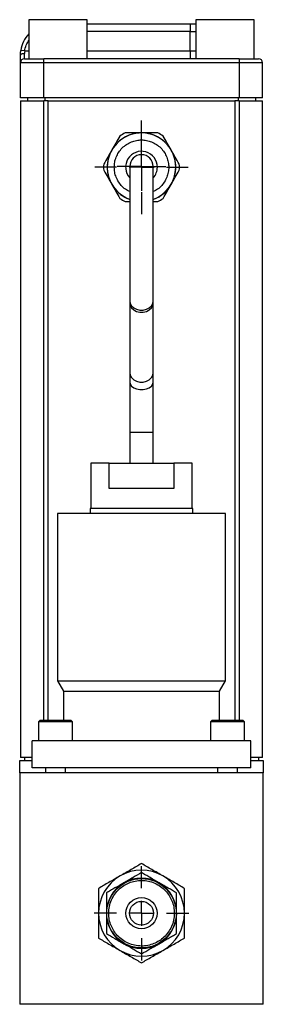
# Model space of a CAD drawing. Header units: inches. Extents: x 6.7 to 40.2, y 8.4 to 28.5.
# Tile 4 of 6: x 26.7 to 28.6, y 14.9 to 22.8. Entities that reach past the tile are written whole.
import ezdxf

# ---------------------------------------------------------------- set-up
doc = ezdxf.new("R2010")
doc.units = ezdxf.units.IN
doc.header["$LTSCALE"] = 4
doc.header["$MEASUREMENT"] = 0
doc.layers.add('1', color=7, linetype='Continuous')

# ---------------------------------------------------------------- blocks, each defined once
blk = doc.blocks.new('SW_CENTERMARKSYMBOL_18')
at = {"layer": '1', "color": 0}
for p, q in [((0, 0.1), (0, 0.19375)), ((0, 0), (0, 0.1)), ((-0.1, 0), (-0.19375, 0)), ((0, 0), (-0.1, 0)), ((0, 0), (0, -0.1)), ((0, 0), (0.1, 0)), ((0.1, 0), (0.19375, 0)), ((0, -0.1), (0, -0.19375))]:
    blk.add_line(p, q, dxfattribs=at)
blk = doc.blocks.new('SW_CENTERMARKSYMBOL_19')
at = {"layer": '1', "color": 0}
for p, q in [((0, 0.2), (0, 0.37429)), ((0, 0), (0, 0.1)), ((-0.2, 0), (-0.37429, 0)), ((0, 0), (-0.1, 0)), ((0, 0), (0, -0.1)), ((0, 0), (0.1, 0)), ((0.2, 0), (0.37429, 0)), ((0, -0.2), (0, -0.37429))]:
    blk.add_line(p, q, dxfattribs=at)
blk = doc.blocks.new('SW_CENTERMARKSYMBOL_20')
at = {"layer": '1', "color": 0}
for p, q in [((0, 0.2), (0, 0.3775)), ((0, 0), (0, 0.1)), ((-0.2, 0), (-0.3775, 0)), ((0, 0), (-0.1, 0)), ((0, 0), (0, -0.1)), ((0, 0), (0.1, 0)), ((0.2, 0), (0.3775, 0)), ((0, -0.2), (0, -0.3775))]:
    blk.add_line(p, q, dxfattribs=at)

msp = doc.modelspace()

# ---------------------------------------------------------------- linework, layer by layer
at = {"color": 7, "linetype": 'Continuous', "lineweight": 25}
for p, q in [((26.7599, 22.7533), (26.7599, 22.4408)), ((27.2286, 22.7533), (26.7599, 22.7533)), ((27.2286, 22.4408), (27.2286, 22.7533)), ((27.2286, 22.7208), (28.0518, 22.7208)), ((28.0518, 22.7208), (28.0518, 22.6583)), ((28.0518, 22.7208), (28.0959, 22.7208)), ((28.0959, 22.7533), (28.0959, 22.4408)), ((28.5646, 22.7533), (28.0959, 22.7533)), ((28.5646, 22.4408), (28.5646, 22.7533)), ((28.0518, 22.5033), (28.0518, 22.6583)), ((26.7279, 22.5033), (26.697, 22.508)), ((26.7255, 22.4408), (26.7255, 22.4817)), ((26.8818, 22.4096), (26.8818, 22.4408)), ((28.4428, 22.4408), (26.8818, 22.4408)), ((28.0518, 22.5033), (28.0518, 22.4408)), ((28.4428, 22.4408), (28.4428, 22.4096)), ((26.8818, 22.4096), (26.6943, 22.4096)), ((26.6943, 22.1278), (26.6943, 22.4096)), ((28.4428, 22.4096), (26.8818, 22.4096)), ((26.8818, 22.1278), (26.8818, 22.4096)), ((28.6303, 22.4096), (28.4428, 22.4096)), ((28.4428, 22.4096), (28.4428, 22.1278)), ((28.6303, 22.1278), (28.6303, 22.4096)), ((26.8818, 22.1278), (26.6943, 22.1278)), ((26.7503, 22.1278), (26.7503, 22.1038)), ((28.4428, 22.1278), (26.8818, 22.1278)), ((28.6303, 22.1278), (28.4428, 22.1278)), ((28.5743, 22.1278), (28.5743, 22.1038)), ((26.6943, 22.1038), (26.6943, 16.8538)), ((26.6943, 22.1038), (26.8823, 22.1038)), ((26.9148, 22.1038), (26.8823, 22.1038)), ((26.9148, 17.1499), (26.9148, 22.1038)), ((26.9148, 22.1038), (28.4098, 22.1038)), ((28.4098, 22.1038), (28.4098, 17.1499)), ((28.4423, 22.1038), (28.4098, 22.1038)), ((28.4423, 22.1038), (28.6303, 22.1038)), ((28.6303, 16.8538), (28.6303, 22.1038)), ((27.5685, 21.5797), (27.5685, 20.5063)), ((27.756, 20.5063), (27.756, 21.5797)), ((27.5326, 21.2995), (27.5663, 21.2995)), ((27.756, 21.2995), (27.7919, 21.2995)), ((27.5685, 20.5063), (27.5685, 20.4922)), ((27.5685, 20.4922), (27.5685, 19.9334)), ((27.756, 20.4922), (27.756, 20.5063)), ((27.756, 19.9334), (27.756, 20.4922)), ((27.5685, 19.9334), (27.5685, 19.8583)), ((27.756, 19.8583), (27.756, 19.9334)), ((27.5685, 19.8583), (27.5685, 19.4559)), ((27.756, 19.4559), (27.756, 19.8583)), ((27.5685, 19.4559), (27.5685, 19.2059)), ((27.756, 19.2059), (27.756, 19.4559)), ((27.2573, 19.2059), (27.2573, 18.8459)), ((27.4046, 19.2059), (27.2573, 19.2059)), ((27.4046, 19.0059), (27.4046, 19.2059)), ((27.4046, 19.2059), (27.9199, 19.2059)), ((27.9199, 19.2059), (27.9199, 19.0059)), ((28.0673, 19.2059), (27.9199, 19.2059)), ((28.0673, 18.8459), (28.0673, 19.2059)), ((27.9199, 19.0059), (27.4046, 19.0059)), ((27.2523, 18.8459), (27.2523, 18.8059)), ((28.0723, 18.8459), (27.2523, 18.8459)), ((28.0723, 18.8059), (28.0723, 18.8459)), ((26.9893, 18.8059), (26.9893, 17.4659)), ((28.3353, 18.8059), (26.9893, 18.8059)), ((28.3353, 17.4659), (28.3353, 18.8059)), ((26.9893, 17.4659), (27.0373, 17.3828)), ((26.9893, 17.4659), (27.6623, 17.4659)), ((27.6623, 17.4659), (28.3353, 17.4659)), ((28.2873, 17.3828), (28.3353, 17.4659)), ((27.0373, 17.3828), (27.0373, 17.1499)), ((27.0373, 17.3828), (28.2873, 17.3828)), ((28.2873, 17.1499), (28.2873, 17.3828)), ((26.8493, 17.1499), (26.8393, 17.1399)), ((26.8393, 17.1399), (26.8393, 16.9859)), ((27.1093, 17.1399), (26.8393, 17.1399)), ((26.8588, 17.1499), (26.8493, 17.1499)), ((27.0993, 17.1499), (26.8588, 17.1499)), ((27.1093, 17.1399), (27.0993, 17.1499)), ((27.1093, 16.9859), (27.1093, 17.1399)), ((28.2253, 17.1499), (28.2153, 17.1399)), ((28.2153, 17.1399), (28.2153, 16.9859)), ((28.4853, 17.1399), (28.2153, 17.1399)), ((28.2348, 17.1499), (28.2253, 17.1499)), ((28.4753, 17.1499), (28.2348, 17.1499)), ((28.4853, 17.1399), (28.4753, 17.1499)), ((28.4853, 16.9859), (28.4853, 17.1399)), ((28.5373, 16.9859), (26.7873, 16.9859)), ((26.7873, 16.7709), (26.7873, 16.9859)), ((28.5373, 16.7709), (28.5373, 16.9859)), ((26.7873, 16.8538), (26.6943, 16.8538)), ((26.7273, 16.8538), (26.7273, 16.8288)), ((28.6303, 16.8538), (28.5373, 16.8538)), ((28.5973, 16.8538), (28.5973, 16.8288)), ((26.6879, 16.8288), (26.7873, 16.8288)), ((26.6879, 16.7304), (26.6879, 16.8288)), ((28.5373, 16.7709), (26.7873, 16.7709)), ((26.8948, 16.7709), (26.8948, 16.7304)), ((27.0537, 16.7304), (27.0537, 16.7709)), ((28.2708, 16.7709), (28.2708, 16.7304)), ((28.4297, 16.7304), (28.4297, 16.7709)), ((28.5373, 16.8288), (28.6367, 16.8288)), ((28.6367, 16.8288), (28.6367, 16.7304)), ((26.6879, 16.7304), (26.6879, 14.88)), ((28.6367, 16.7304), (26.6879, 16.7304)), ((28.6367, 14.88), (28.6367, 16.7304)), ((28.6367, 14.88), (26.6879, 14.88))]:
    msp.add_line(p, q, dxfattribs=at)
at = {"color": 8, "linetype": 'Continuous', "lineweight": 25}
for p, q in [((28.0518, 22.6583), (27.2286, 22.6583)), ((28.0518, 22.6583), (28.0959, 22.6583)), ((26.7279, 22.5033), (26.7599, 22.5033)), ((27.2286, 22.5033), (28.0518, 22.5033)), ((28.0518, 22.5033), (28.0959, 22.5033)), ((26.8903, 22.1278), (26.8903, 22.1038)), ((28.4343, 22.1278), (28.4343, 22.1038)), ((26.8823, 17.1499), (26.8823, 22.1038)), ((28.4423, 22.1038), (28.4423, 17.1499)), ((27.5685, 19.4559), (27.756, 19.4559))]:
    msp.add_line(p, q, dxfattribs=at)
at = {"color": 7, "linetype": 'Continuous', "lineweight": 25, "flags": 128}
msp.add_lwpolyline([(26.7255, 22.4817), (26.7194, 22.4815), (26.7136, 22.4808), (26.7082, 22.4798), (26.7034, 22.4785), (26.6995, 22.4769), (26.6966, 22.475), (26.6949, 22.4729), (26.6943, 22.4708)], dxfattribs=at)
at = {"color": 8, "linetype": 'Continuous', "lineweight": 25, "flags": 128}
for points in [[(27.5685, 20.5063), (27.5723, 20.4849), (27.5834, 20.4653), (27.6009, 20.449), (27.6233, 20.4374), (27.6489, 20.4313), (27.6756, 20.4313), (27.7012, 20.4374), (27.7237, 20.449), (27.7411, 20.4653), (27.7522, 20.4849), (27.756, 20.5063)], [(27.5685, 20.4922), (27.5723, 20.4701), (27.5834, 20.4498), (27.6009, 20.4329), (27.6233, 20.4208), (27.6489, 20.4145), (27.6756, 20.4145), (27.7012, 20.4208), (27.7237, 20.4329), (27.7411, 20.4498), (27.7522, 20.4701), (27.756, 20.4922)], [(27.5685, 19.9334), (27.5723, 19.9112), (27.5834, 19.8909), (27.6009, 19.874), (27.6233, 19.8619), (27.6489, 19.8556), (27.6756, 19.8556), (27.7012, 19.8619), (27.7237, 19.874), (27.7411, 19.8909), (27.7522, 19.9112), (27.756, 19.9334)], [(27.5685, 19.8583), (27.5723, 19.8404), (27.5834, 19.8239), (27.6009, 19.8103), (27.6233, 19.8005), (27.6489, 19.7954), (27.6756, 19.7954), (27.7012, 19.8005), (27.7237, 19.8103), (27.7411, 19.8239), (27.7522, 19.8404), (27.756, 19.8583), (27.756, 19.8583)]]:
    msp.add_lwpolyline(points, dxfattribs=at)
at = {"color": 7, "linetype": 'Continuous', "lineweight": 25}
for radius in [0.2775, 0.125, 0.095]:
    msp.add_circle((27.6623, 15.6084), radius, dxfattribs=at)
for centre, radius, start, end in [((26.9443, 22.4708), 0.25, 137.51889, 171.45585), ((26.7255, 22.4096), 0.0313, 90, 180), ((28.599, 22.4096), 0.0312, 0, 90), ((27.6623, 21.5738), 0.2743, 289.98606, 180), ((27.6623, 21.5738), 0.2739, 360, 249.98394), ((27.6623, 21.5738), 0.3034, 115.30382, 124.69618), ((27.6623, 21.5738), 0.3034, 55.30382, 64.69618), ((27.6623, 21.5738), 0.1271, 360, 222.47193), ((27.6623, 21.5797), 0.0938, 0, 180), ((27.6623, 21.5738), 0.3034, 175.30382, 184.69618), ((27.6623, 21.5738), 0.2743, 180, 250.01394), ((27.6623, 21.5738), 0.2739, 290.01606, 360), ((27.6623, 21.5738), 0.1271, 317.52807, 360), ((27.6623, 21.5738), 0.3034, 355.30382, 4.69618), ((27.6623, 21.5738), 0.3034, 235.30382, 244.69618), ((27.6623, 21.5738), 0.3034, 295.30382, 304.69618), ((27.6623, 15.6084), 0.3438, 120, 180), ((27.6623, 15.6084), 0.3438, 60, 120), ((27.6623, 15.6084), 0.3438, 0, 60), ((27.6623, 15.6084), 0.2813, 120, 180), ((27.6623, 15.6084), 0.2813, 60, 120), ((27.6623, 15.6084), 0.2812, 0, 60), ((27.6623, 15.6084), 0.3438, 180, 240), ((27.6623, 15.6084), 0.2813, 180, 240), ((27.6623, 15.6084), 0.2813, 300, 0), ((27.6623, 15.6084), 0.3438, 300, 0), ((27.6623, 15.6084), 0.2813, 240, 300), ((27.6623, 15.6084), 0.3438, 240, 300)]:
    msp.add_arc(centre, radius, start, end, dxfattribs=at)
at = {"color": 8, "linetype": 'Continuous', "lineweight": 25}
for points, knots in [([(26.7279, 22.5033), (26.7311, 22.519), (26.7372, 22.5488), (26.7526, 22.575), (26.7599, 22.5875)], [0, 0, 0, 0, 0.523932, 1, 1, 1, 1]), ([(27.4446, 21.5738), (27.4453, 21.5871), (27.4467, 21.6145), (27.4588, 21.655), (27.4789, 21.6941), (27.5072, 21.7289), (27.542, 21.7572), (27.5811, 21.7774), (27.6216, 21.789), (27.6623, 21.7928), (27.7029, 21.789), (27.7435, 21.7774), (27.7825, 21.7572), (27.8173, 21.7289), (27.8456, 21.6941), (27.8658, 21.655), (27.8775, 21.6145), (27.8812, 21.5738), (27.8775, 21.5332), (27.8658, 21.4926), (27.8456, 21.4536), (27.8172, 21.419), (27.7868, 21.3931), (27.7646, 21.3826), (27.756, 21.3785)], [0, 0, 0, 0, 0.042914, 0.088399, 0.135775, 0.184156, 0.232537, 0.279913, 0.325398, 0.368312, 0.411226, 0.456711, 0.504087, 0.552468, 0.60085, 0.648225, 0.69371, 0.736624, 0.779539, 0.825024, 0.872399, 0.920781, 0.969162, 1, 1, 1, 1]), ([(27.5685, 21.3785), (27.5599, 21.3826), (27.5377, 21.3931), (27.5073, 21.419), (27.4789, 21.4536), (27.4588, 21.4926), (27.4467, 21.5332), (27.4453, 21.5606), (27.4446, 21.5738)], [0, 0, 0, 0, 0.117089, 0.300785, 0.484482, 0.664361, 0.837061, 1, 1, 1, 1])]:
    msp.add_open_spline(points, degree=3, knots=knots, dxfattribs=at)
at = {"color": 7, "linetype": 'Continuous', "lineweight": 25}
for points, knots in [([(26.6943, 22.4708), (26.6943, 22.4728), (26.6943, 22.4768), (26.6945, 22.483), (26.6949, 22.4891), (26.6955, 22.4954), (26.6961, 22.5017), (26.6967, 22.5059), (26.697, 22.508)], [0, 0, 0, 0, 0.1659194, 0.3315255, 0.4972795, 0.6636413, 0.831066, 1, 1, 1, 1]), ([(26.6943, 22.4096), (26.6943, 22.4096), (26.6943, 22.4097), (26.6943, 22.4102), (26.6943, 22.411), (26.6943, 22.4122), (26.6943, 22.4144), (26.6943, 22.4187), (26.6943, 22.4261), (26.6943, 22.4354), (26.6943, 22.445), (26.6943, 22.4541), (26.6943, 22.4622), (26.6943, 22.468), (26.6943, 22.4708)], [0, 0, 0, 0, 0.049043, 0.097812, 0.146479, 0.195218, 0.244201, 0.372023, 0.500031, 0.627852, 0.75586, 0.837251, 0.918363, 1, 1, 1, 1]), ([(27.6623, 16.0053), (27.6353, 15.9897), (27.6078, 15.9738), (27.565, 15.9491), (27.5505, 15.9407), (27.5208, 15.9236), (27.5056, 15.9148), (27.4904, 15.9061)], [0, 0, 0, 0, 0.5, 0.5, 0.75, 0.75, 1, 1, 1, 1]), ([(27.8341, 15.9061), (27.804, 15.9235), (27.7746, 15.9404), (27.7315, 15.9653), (27.7172, 15.9736), (27.6894, 15.9896), (27.6757, 15.9975), (27.6623, 16.0053)], [0, 0, 0, 0, 0.5, 0.5, 0.75, 0.75, 1, 1, 1, 1]), ([(27.4904, 15.9061), (27.4602, 15.8886), (27.4308, 15.8717), (27.3877, 15.8468), (27.3735, 15.8385), (27.3456, 15.8225), (27.332, 15.8146), (27.3185, 15.8068)], [0, 0, 0, 0, 0.5, 0.5, 0.75, 0.75, 1, 1, 1, 1]), ([(27.6623, 15.9331), (27.6402, 15.9204), (27.6177, 15.9074), (27.5827, 15.8872), (27.5708, 15.8803), (27.5465, 15.8663), (27.5341, 15.8591), (27.5216, 15.8519)], [0, 0, 0, 0, 0.5, 0.5, 0.75, 0.75, 1, 1, 1, 1]), ([(27.8029, 15.8519), (27.7782, 15.8662), (27.7542, 15.8801), (27.7189, 15.9004), (27.7072, 15.9072), (27.6844, 15.9203), (27.6733, 15.9268), (27.6623, 15.9331)], [0, 0, 0, 0, 0.5, 0.5, 0.75, 0.75, 1, 1, 1, 1]), ([(28.006, 15.8068), (27.9791, 15.8224), (27.9515, 15.8383), (27.9087, 15.863), (27.8942, 15.8714), (27.8646, 15.8885), (27.8494, 15.8973), (27.8341, 15.9061)], [0, 0, 0, 0, 0.5, 0.5, 0.75, 0.75, 1, 1, 1, 1]), ([(27.5216, 15.8519), (27.497, 15.8377), (27.4729, 15.8238), (27.4376, 15.8034), (27.426, 15.7967), (27.4032, 15.7835), (27.392, 15.7771), (27.381, 15.7707)], [0, 0, 0, 0, 0.5, 0.5, 0.75, 0.75, 1, 1, 1, 1]), ([(27.4349, 15.4771), (27.4429, 15.4632), (27.4621, 15.4362), (27.4987, 15.4009), (27.5433, 15.3723), (27.5938, 15.353), (27.6473, 15.3445), (27.7002, 15.3469), (27.7496, 15.3592), (27.7943, 15.3798), (27.8344, 15.4081), (27.8698, 15.4448), (27.8983, 15.4894), (27.9176, 15.5399), (27.9262, 15.5933), (27.9238, 15.6463), (27.9115, 15.6957), (27.8909, 15.7403), (27.8625, 15.7805), (27.8258, 15.8159), (27.7812, 15.8444), (27.7307, 15.8637), (27.6773, 15.8723), (27.6244, 15.8699), (27.575, 15.8576), (27.5303, 15.837), (27.4901, 15.8086), (27.4548, 15.7719), (27.4262, 15.7273), (27.4069, 15.6768), (27.3984, 15.6234), (27.4008, 15.5705), (27.4131, 15.5211), (27.4269, 15.491), (27.4349, 15.4771)], [0, 0, 0, 0, 0.029129, 0.060003, 0.09216, 0.125, 0.15784, 0.189997, 0.220871, 0.25, 0.279129, 0.310003, 0.34216, 0.375, 0.40784, 0.439997, 0.470871, 0.5, 0.529129, 0.560003, 0.59216, 0.625, 0.65784, 0.689997, 0.720871, 0.75, 0.779129, 0.810003, 0.84216, 0.875, 0.90784, 0.939997, 0.970871, 1, 1, 1, 1]), ([(27.9435, 15.7707), (27.9215, 15.7835), (27.8989, 15.7965), (27.8639, 15.8167), (27.852, 15.8236), (27.8278, 15.8376), (27.8153, 15.8448), (27.8029, 15.8519)], [0, 0, 0, 0, 0.5, 0.5, 0.75, 0.75, 1, 1, 1, 1]), ([(27.3185, 15.8068), (27.3185, 15.7757), (27.3185, 15.7439), (27.3185, 15.6945), (27.3185, 15.6777), (27.3185, 15.6435), (27.3185, 15.6259), (27.3185, 15.6084)], [0, 0, 0, 0, 0.5, 0.5, 0.75, 0.75, 1, 1, 1, 1]), ([(27.381, 15.7707), (27.381, 15.7453), (27.381, 15.7193), (27.381, 15.6788), (27.381, 15.6651), (27.381, 15.6371), (27.381, 15.6227), (27.381, 15.6084)], [0, 0, 0, 0, 0.5, 0.5, 0.75, 0.75, 1, 1, 1, 1]), ([(27.9435, 15.6084), (27.9435, 15.6369), (27.9435, 15.6646), (27.9435, 15.7054), (27.9435, 15.7188), (27.9435, 15.7451), (27.9435, 15.758), (27.9435, 15.7707)], [0, 0, 0, 0, 0.5, 0.5, 0.75, 0.75, 1, 1, 1, 1]), ([(28.006, 15.6084), (28.006, 15.6432), (28.006, 15.6771), (28.006, 15.7269), (28.006, 15.7434), (28.006, 15.7755), (28.006, 15.7913), (28.006, 15.8068)], [0, 0, 0, 0, 0.5, 0.5, 0.75, 0.75, 1, 1, 1, 1]), ([(27.3185, 15.6084), (27.3185, 15.5735), (27.3185, 15.5396), (27.3185, 15.4898), (27.3185, 15.4733), (27.3185, 15.4412), (27.3185, 15.4254), (27.3185, 15.4099)], [0, 0, 0, 0, 0.5, 0.5, 0.75, 0.75, 1, 1, 1, 1]), ([(27.381, 15.6084), (27.381, 15.5799), (27.381, 15.5521), (27.381, 15.5113), (27.381, 15.4979), (27.381, 15.4716), (27.381, 15.4587), (27.381, 15.446)], [0, 0, 0, 0, 0.5, 0.5, 0.75, 0.75, 1, 1, 1, 1]), ([(27.9435, 15.446), (27.9435, 15.4714), (27.9435, 15.4975), (27.9435, 15.5379), (27.9435, 15.5516), (27.9435, 15.5796), (27.9435, 15.594), (27.9435, 15.6084)], [0, 0, 0, 0, 0.5, 0.5, 0.75, 0.75, 1, 1, 1, 1]), ([(28.006, 15.4099), (28.006, 15.441), (28.006, 15.4728), (28.006, 15.5222), (28.006, 15.539), (28.006, 15.5732), (28.006, 15.5908), (28.006, 15.6084)], [0, 0, 0, 0, 0.5, 0.5, 0.75, 0.75, 1, 1, 1, 1]), ([(27.381, 15.446), (27.4031, 15.4333), (27.4256, 15.4202), (27.4606, 15.4), (27.4725, 15.3932), (27.4968, 15.3792), (27.5092, 15.372), (27.5216, 15.3648)], [0, 0, 0, 0, 0.5, 0.5, 0.75, 0.75, 1, 1, 1, 1]), ([(27.8029, 15.3648), (27.8276, 15.3791), (27.8516, 15.3929), (27.8869, 15.4133), (27.8986, 15.42), (27.9214, 15.4332), (27.9325, 15.4396), (27.9435, 15.446)], [0, 0, 0, 0, 0.5, 0.5, 0.75, 0.75, 1, 1, 1, 1]), ([(27.3185, 15.4099), (27.3455, 15.3943), (27.373, 15.3784), (27.4158, 15.3537), (27.4303, 15.3454), (27.46, 15.3282), (27.4752, 15.3194), (27.4904, 15.3107)], [0, 0, 0, 0, 0.5, 0.5, 0.75, 0.75, 1, 1, 1, 1]), ([(27.5216, 15.3648), (27.5463, 15.3505), (27.5704, 15.3367), (27.6057, 15.3163), (27.6173, 15.3096), (27.6401, 15.2964), (27.6513, 15.29), (27.6623, 15.2836)], [0, 0, 0, 0, 0.5, 0.5, 0.75, 0.75, 1, 1, 1, 1]), ([(27.6623, 15.2836), (27.6843, 15.2963), (27.7068, 15.3093), (27.7419, 15.3296), (27.7537, 15.3364), (27.778, 15.3504), (27.7905, 15.3576), (27.8029, 15.3648)], [0, 0, 0, 0, 0.5, 0.5, 0.75, 0.75, 1, 1, 1, 1]), ([(27.8341, 15.3107), (27.8643, 15.3281), (27.8937, 15.3451), (27.9368, 15.37), (27.9511, 15.3782), (27.9789, 15.3943), (27.9926, 15.4021), (28.006, 15.4099)], [0, 0, 0, 0, 0.5, 0.5, 0.75, 0.75, 1, 1, 1, 1]), ([(27.4904, 15.3107), (27.5206, 15.2932), (27.5499, 15.2763), (27.5931, 15.2514), (27.6073, 15.2432), (27.6352, 15.2271), (27.6488, 15.2192), (27.6623, 15.2114)], [0, 0, 0, 0, 0.5, 0.5, 0.75, 0.75, 1, 1, 1, 1]), ([(27.6623, 15.2114), (27.6892, 15.227), (27.7168, 15.2429), (27.7596, 15.2676), (27.7741, 15.276), (27.8037, 15.2931), (27.8189, 15.3019), (27.8341, 15.3107)], [0, 0, 0, 0, 0.5, 0.5, 0.75, 0.75, 1, 1, 1, 1])]:
    msp.add_open_spline(points, degree=3, knots=knots, dxfattribs=at)
for points in [[(26.7279, 22.5033), (26.7263, 22.4959), (26.7255, 22.4887), (26.7255, 22.4817)], [(26.7255, 22.4408), (26.7255, 22.4408), (26.7955, 22.4408), (26.8818, 22.4408)], [(28.4428, 22.4408), (28.529, 22.4408), (28.599, 22.4408), (28.599, 22.4408)], [(27.4896, 21.8233), (27.468, 21.7859), (27.4247, 21.711), (27.3815, 21.6361), (27.3599, 21.5987)], [(27.7919, 21.8481), (27.7487, 21.8481), (27.6623, 21.8481), (27.5758, 21.8481), (27.5326, 21.8481)], [(27.9647, 21.5987), (27.943, 21.6361), (27.8998, 21.711), (27.8566, 21.7859), (27.835, 21.8233)], [(27.3599, 21.549), (27.3815, 21.5116), (27.4247, 21.4367), (27.468, 21.3618), (27.4896, 21.3244)], [(27.835, 21.3244), (27.8566, 21.3618), (27.8998, 21.4367), (27.943, 21.5116), (27.9647, 21.549)]]:
    msp.add_open_spline(points, degree=3, dxfattribs=at)

# ---------------------------------------------------------------- block references
at = {"layer": '1', "color": 7}
for name, p in [('SW_CENTERMARKSYMBOL_19', (27.6623, 21.5738)), ('SW_CENTERMARKSYMBOL_18', (27.6623, 21.5797)), ('SW_CENTERMARKSYMBOL_20', (27.6623, 15.6084))]:
    msp.add_blockref(name, p, dxfattribs=at)

doc.saveas('drawing.dxf')
